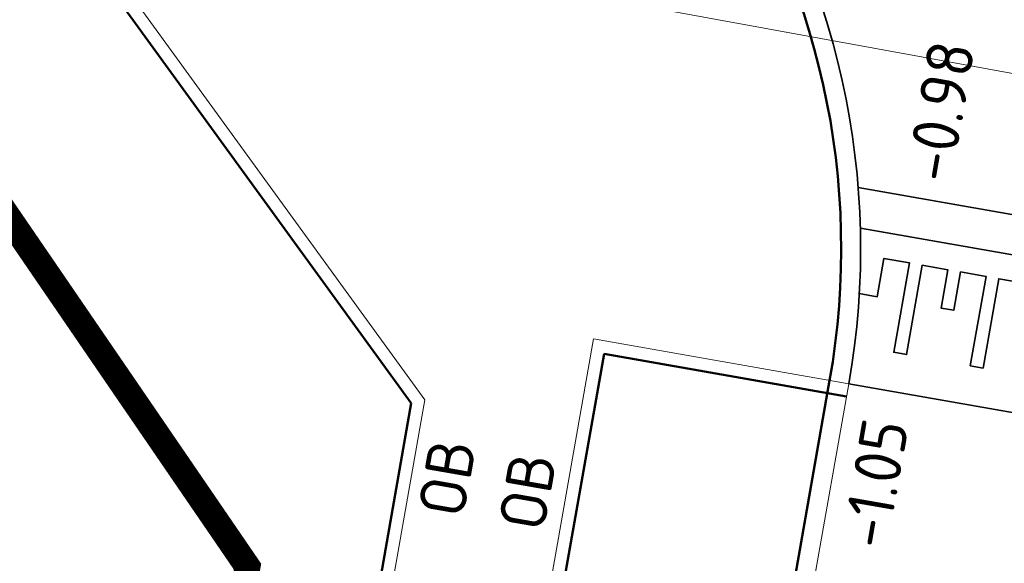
# Model space of a CAD drawing. Header units: metres. Extents: x 2514 to 227642, y 1683 to 852646.
# Tile 203 of 256: x 113823.67 to 113831.27, y 426357.45 to 426361.65. Entities that reach past the tile are written whole.
import ezdxf
from ezdxf.lldxf.tags import DXFTag

# ---------------------------------------------------------------- set-up
doc = ezdxf.new("R2010")
doc.units = ezdxf.units.M
doc.linetypes.add('XX-CENTER', pattern=[8, 5, -1, 1, -1])
doc.layers.get('Defpoints').update_dxf_attribs({"color": 244, "lineweight": 35})
for name, color, linetype, lineweight in [('B-WE-KG-GRENS_PERCEEL-GV', 252, 'KG-PERCEEL', 18), ('N-WE-KG-WERKGRENS-G', 7, 'XX-CENTER', 35), ('N-WE-VH-DREMPEL_BESTRAAT-G', 1, 'Continuous', 35), ('N-WE-VH-KANTOPSLUITING-T18', 1, 'Continuous', 18), ('N-WE-VH-KANTOPSLUITING_ACHTERKANTBAND-G', 1, 'Continuous', 50), ('N-WE-VH-KANTOPSLUITING_OPSLUITBAND_100X200-G', 1, 'Continuous', 18), ('N-WE-VH-KANTOPSLUITING_OPSLUITBAND_150X250-G', 1, 'Continuous', 35), ('N-WE-VH-KANTOPSLUITING_TROTTOIRBAND_130 150-G', 2, 'Continuous', 13), ('N-WE-VH-M', 7, 'Continuous', 18), ('N-WE-VH-NAP-T18', 1, 'Continuous', 18)]:
    doc.layers.add(name, color=color, linetype=linetype, lineweight=lineweight)
doc.styles.add('ISO', font='NLCS-ISO.ttf')
doc.styles.add('NLCS-ISO-M200-T18', font='NLCS-ISO.ttf', dxfattribs={"height": 0.36})
doc.styles.get("Standard").update_dxf_attribs({"font": 'romans'})
tags = doc.linetypes.add('KG-PERCEEL', pattern='A,5.5,-2,["P",Standard,S=1.8,R=0,X=-0.5,Y=-0.9],-2,5.5,-2,[5,NLCS.SHX,S=0.75,R=0,X=0,Y=0],-2', length=19).pattern_tags.tags
tags[6] = DXFTag(74, 10)
doc.dimstyles.new('NLCS-M200-T18-PIJL_L2_H1', dxfattribs={"dimscale": 0.2, "dimtxt": 2.5, "dimasz": 1.8, "dimexe": 2, "dimexo": 2, "dimgap": 0.7, "dimtad": 1, "dimzin": 0, "dimdsep": 46, "dimtxsty": 'NLCS-ISO-M200-T18', "dimcen": 0, "dimdle": 2, "dimclrd": 256, "dimclre": 256, "dimclrt": 1, "dimadec": 1, "dimazin": 0, "dimtfac": 1, "dimtdec": 3, "dimtofl": 0, "dimtmove": 0, "dimatfit": 3, "dimfxl": 2, "dimfxlon": 1, "dimtfillclr": 256, "dimtolj": 1, "dimtzin": 0, "dimlwd": -1, "dimlwe": -1, "dimarcsym": 0})

# ---------------------------------------------------------------- blocks, each defined once
blk = doc.blocks.new('*D645')
at = {"layer": 'Defpoints', "color": 0, "transparency": 16777216}
for p in [(113828.9215, 426363.5357), (113824.1656, 426359.8776)]:
    blk.add_point(p, dxfattribs=at)
at = {"layer": 'N-WE-VH-M', "transparency": 16777216}
blk.add_line((113830.7699, 426364.9575), (113829.2068, 426363.7552), dxfattribs=at)
blk.add_solid([(113829.1702, 426363.8027), (113829.2434, 426363.7076), (113828.9215, 426363.5357)], dxfattribs=at)
at = {"layer": 'N-WE-VH-M', "color": 1, "transparency": 16777216, "insert": (113829.9359, 426364.7197), "char_height": 0.36, "attachment_point": 5, "rotation": 37.5662, "style": 'NLCS-ISO-M200-T18'}
blk.add_mtext('\\A1;R=6.00', dxfattribs=at)

msp = doc.modelspace()

# ---------------------------------------------------------------- linework, layer by layer
at = {"layer": 'B-WE-KG-GRENS_PERCEEL-GV', "ltscale": 0.2}
for points in [[(113819.277, 426340.947), (113823.401, 426340.215), (113826.697, 426358.686), (113823.861, 426362.592), (113823.086, 426362.727)], [(113843.249, 426359.059), (113824.667, 426362.451), (113823.861, 426362.592)]]:
    msp.add_lwpolyline(points, dxfattribs=at)
at = {"layer": 'N-WE-KG-WERKGRENS-G', "ltscale": 0.5, "const_width": 0.2, "flags": 128}
msp.add_lwpolyline([(113769.2433, 426371.3626), (113822.2166, 426362.125), (113825.4334, 426357.4232), (113818.6388, 426318.6453), (113777.2585, 426325.4946), (113776.5685, 426321.3257), (113771.356, 426322.1358), (113770.8128, 426317.9953), (113789.473, 426314.7592), (113787.6637, 426304.3501), (113786.1985, 426304.5778), (113784.1872, 426292.5626), (113782.2412, 426292.8884), (113780.1454, 426281.1716), (113758.7673, 426284.8719), (113758.2483, 426281.8737), (113739.236, 426285.1645), (113737.6571, 426287.601), (113767.6992, 426369.2983)], close=True, dxfattribs=at)
at = {"layer": 'N-WE-VH-DREMPEL_BESTRAAT-G'}
for points in [[(113835.2602, 426359.451), (113834.0776, 426359.6592), (113832.8958, 426359.8673), (113831.714, 426360.0754), (113830.1468, 426360.3514)], [(113835.2064, 426359.1497), (113834.0245, 426359.3578), (113832.8427, 426359.5659), (113831.6609, 426359.774), (113830.1634, 426360.0377)], [(113830.1549, 426359.5315), (113830.2939, 426359.5071), (113830.3459, 426359.8025), (113830.5429, 426359.7678), (113830.4215, 426359.0784), (113830.52, 426359.0611), (113830.6414, 426359.7505), (113830.8383, 426359.7158), (113830.7863, 426359.4203), (113830.8848, 426359.403), (113830.9368, 426359.6985), (113831.1338, 426359.6638), (113831.0124, 426358.9744), (113831.1109, 426358.957), (113831.2323, 426359.6464), (113831.4292, 426359.6118)], [(113834.9983, 426357.9679), (113833.8164, 426358.176), (113832.6346, 426358.3841), (113831.4528, 426358.5922), (113830.0743, 426358.835)]]:
    msp.add_lwpolyline(points, dxfattribs=at)
at = {"layer": 'N-WE-VH-KANTOPSLUITING_ACHTERKANTBAND-G', "ltscale": 0.2}
for p, q in [((113826.697, 426358.686), (113823.7942, 426362.684)), ((113828.1857, 426359.066), (113824.8493, 426340.1592)), ((113830.0569, 426358.7365), (113828.1857, 426359.066)), ((113829.9266, 426358.861), (113822.8489, 426318.7655)), ((113819.3754, 426317.1953), (113826.697, 426358.686))]:
    msp.add_line(p, q, dxfattribs=at)
msp.add_arc((113824.1656, 426359.8776), 5.85, 349.99243, 80.05005, dxfattribs=at)
at = {"layer": 'N-WE-VH-KANTOPSLUITING_OPSLUITBAND_100X200-G'}
for p, q in [((113826.8029, 426358.7104), (113823.8513, 426362.7755)), ((113830.0743, 426358.835), (113828.1046, 426359.1818))]:
    msp.add_line(p, q, dxfattribs=at)
at = {"layer": 'N-WE-VH-KANTOPSLUITING_OPSLUITBAND_100X200-G', "ltscale": 0.2}
for p, q in [((113828.1046, 426359.1818), (113824.7335, 426340.0781)), ((113819.4565, 426317.0795), (113826.8029, 426358.7104))]:
    msp.add_line(p, q, dxfattribs=at)
at = {"layer": 'N-WE-VH-KANTOPSLUITING_OPSLUITBAND_150X250-G', "ltscale": 0.2}
msp.add_arc((113824.1656, 426359.8776), 6, 349.99243, 80.05005, dxfattribs=at)
at = {"layer": 'N-WE-VH-KANTOPSLUITING_TROTTOIRBAND_130 150-G', "ltscale": 0.2}
msp.add_line((113830.0743, 426358.835), (113822.9966, 426318.7394), dxfattribs=at)

# ---------------------------------------------------------------- texts
at = {"layer": 'N-WE-VH-KANTOPSLUITING-T18', "style": 'NLCS-ISO-M200-T18'}
for p in [(113827.0993, 426357.7889), (113827.7205, 426357.6845)]:
    msp.add_text('OB', height=0.36, rotation=80.10863, dxfattribs=at).set_placement(p)
at = {"layer": 'N-WE-VH-NAP-T18', "style": 'ISO'}
for s, p in [('-0.98', (113830.8657, 426360.3751)), ('-1.05', (113830.3694, 426357.5461))]:
    msp.add_text(s, height=0.36, rotation=80.10863, dxfattribs=at).set_placement(p)

# ---------------------------------------------------------------- dimensions: what is measured, and where the dimension line sits
at = {"layer": 'N-WE-VH-M'}
dim = msp.add_radius_dim(center=(113824.1656, 426359.8776), mpoint=(113828.9215, 426363.5357), dimstyle='NLCS-M200-T18-PIJL_L2_H1', override={"dimpost": 'R=<>', "dimclrt": 1}, dxfattribs=at)
dim.commit()
dim.dimension.update_dxf_attribs({"geometry": '*D645', "text_midpoint": (113829.9359, 426364.7197)})

doc.saveas('drawing.dxf')
